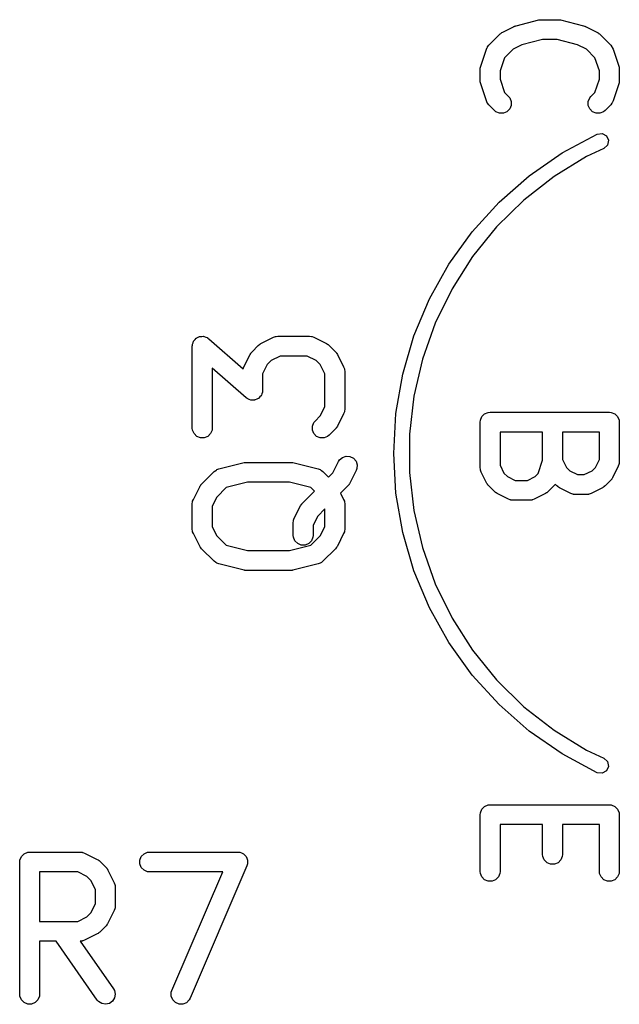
# Model space of a CAD drawing. Header units: inches. Extents: x 4.16 to 5.59, y -4.16 to -3.08.
# Tile 2 of 6: x 4.72 to 4.9, y -4.16 to -3.87. Entities that reach past the tile are written whole.
import ezdxf

# ---------------------------------------------------------------- set-up
doc = ezdxf.new("R2010")
doc.units = ezdxf.units.IN
doc.header["$MEASUREMENT"] = 0
doc.layers.add('F.Silkscreen', color=41, linetype='CONTINUOUS', true_color=0xf2eda1)

msp = doc.modelspace()

# ---------------------------------------------------------------- linework, layer by layer
at = {"layer": 'F.Silkscreen', "linetype": 'CONTINUOUS'}
for p, q in [((4.86309, -3.87083), (4.86646, -3.86914)), ((4.86646, -3.86914), (4.86651, -3.86913)), ((4.86651, -3.86913), (4.86652, -3.86911)), ((4.86652, -3.86911), (4.86677, -3.86903)), ((4.86677, -3.86903), (4.867, -3.86893)), ((4.867, -3.86893), (4.86703, -3.86893)), ((4.86703, -3.86893), (4.86707, -3.86892)), ((4.86707, -3.86892), (4.87382, -3.86723)), ((4.87382, -3.86723), (4.87392, -3.86722)), ((4.87392, -3.86722), (4.87396, -3.8672)), ((4.87396, -3.8672), (4.87417, -3.86718)), ((4.87417, -3.86718), (4.87439, -3.86715)), ((4.87439, -3.86715), (4.87443, -3.86715)), ((4.87443, -3.86715), (4.87453, -3.86714)), ((4.87453, -3.86714), (4.8796, -3.86714)), ((4.8796, -3.86714), (4.8797, -3.86715)), ((4.8797, -3.86715), (4.87974, -3.86715)), ((4.87974, -3.86715), (4.87995, -3.86718)), ((4.87995, -3.86718), (4.88017, -3.8672)), ((4.88017, -3.8672), (4.88021, -3.86722)), ((4.88021, -3.86722), (4.88031, -3.86723)), ((4.88031, -3.86723), (4.88706, -3.86892)), ((4.88706, -3.86892), (4.8871, -3.86893)), ((4.8871, -3.86893), (4.88712, -3.86893)), ((4.88712, -3.86893), (4.88736, -3.86903)), ((4.88736, -3.86903), (4.88761, -3.86911)), ((4.88761, -3.86911), (4.88762, -3.86913)), ((4.88762, -3.86913), (4.88767, -3.86914)), ((4.88767, -3.86914), (4.89104, -3.87083)), ((4.85895, -3.87476), (4.86232, -3.87138)), ((4.86232, -3.87138), (4.86255, -3.8712)), ((4.86255, -3.8712), (4.8626, -3.87114)), ((4.8626, -3.87114), (4.86269, -3.87108)), ((4.86269, -3.87108), (4.86277, -3.87102)), ((4.86277, -3.87102), (4.86284, -3.87099)), ((4.86284, -3.87099), (4.86309, -3.87083)), ((4.89104, -3.87083), (4.89129, -3.87099)), ((4.89129, -3.87099), (4.89136, -3.87102)), ((4.89136, -3.87102), (4.89144, -3.87108)), ((4.89144, -3.87108), (4.89153, -3.87114)), ((4.89153, -3.87114), (4.89158, -3.8712)), ((4.89158, -3.8712), (4.89181, -3.87138)), ((4.89181, -3.87138), (4.89518, -3.87476)), ((4.85854, -3.8753), (4.85858, -3.8752)), ((4.85858, -3.8752), (4.85895, -3.87476)), ((4.86882, -3.87457), (4.86616, -3.8759)), ((4.8749, -3.87305), (4.86882, -3.87457)), ((4.87923, -3.87305), (4.8749, -3.87305)), ((4.88531, -3.87457), (4.87923, -3.87305)), ((4.88797, -3.8759), (4.88531, -3.87457)), ((4.89518, -3.87476), (4.89555, -3.8752)), ((4.89555, -3.8752), (4.89559, -3.8753)), ((4.85655, -3.88097), (4.85823, -3.87591)), ((4.85823, -3.87591), (4.85847, -3.87538)), ((4.85847, -3.87538), (4.85854, -3.8753)), ((4.86616, -3.8759), (4.86362, -3.87844)), ((4.89051, -3.87844), (4.88797, -3.8759)), ((4.89559, -3.8753), (4.89566, -3.87538)), ((4.89566, -3.87538), (4.8959, -3.87591)), ((4.8959, -3.87591), (4.89758, -3.88097)), ((4.85648, -3.88126), (4.85655, -3.88097)), ((4.86362, -3.87844), (4.8623, -3.88239)), ((4.89183, -3.88239), (4.89051, -3.87844)), ((4.89758, -3.88097), (4.89765, -3.88126)), ((4.8564, -3.88191), (4.85642, -3.88162)), ((4.8564, -3.88528), (4.8564, -3.88191)), ((4.85642, -3.88154), (4.85644, -3.88144)), ((4.85642, -3.88162), (4.85642, -3.88154)), ((4.85644, -3.88144), (4.85645, -3.88133)), ((4.85645, -3.88133), (4.85648, -3.88126)), ((4.8623, -3.88239), (4.8623, -3.8848)), ((4.89183, -3.8848), (4.89183, -3.88239)), ((4.89765, -3.88126), (4.89768, -3.88133)), ((4.89768, -3.88133), (4.89769, -3.88144)), ((4.89769, -3.88144), (4.89771, -3.88154)), ((4.89771, -3.88154), (4.89771, -3.88162)), ((4.89771, -3.88162), (4.89773, -3.88191)), ((4.89773, -3.88191), (4.89773, -3.88528)), ((4.85642, -3.88557), (4.8564, -3.88528)), ((4.85642, -3.88565), (4.85642, -3.88557)), ((4.85644, -3.88575), (4.85642, -3.88565)), ((4.85645, -3.88586), (4.85644, -3.88575)), ((4.85648, -3.88593), (4.85645, -3.88586)), ((4.85655, -3.88621), (4.85648, -3.88593)), ((4.85823, -3.89128), (4.85655, -3.88621)), ((4.8623, -3.8848), (4.86362, -3.88875)), ((4.89051, -3.88875), (4.89183, -3.8848)), ((4.89758, -3.88621), (4.8959, -3.89128)), ((4.89765, -3.88593), (4.89758, -3.88621)), ((4.89768, -3.88586), (4.89765, -3.88593)), ((4.89769, -3.88575), (4.89768, -3.88586)), ((4.89771, -3.88565), (4.89769, -3.88575)), ((4.89773, -3.88528), (4.89771, -3.88557)), ((4.89771, -3.88557), (4.89771, -3.88565)), ((4.86362, -3.88875), (4.86481, -3.88994)), ((4.88932, -3.88994), (4.89051, -3.88875)), ((4.85847, -3.89181), (4.85823, -3.89128)), ((4.85854, -3.89189), (4.85847, -3.89181)), ((4.85858, -3.89198), (4.85854, -3.89189)), ((4.85895, -3.89243), (4.85858, -3.89198)), ((4.86063, -3.89412), (4.85895, -3.89243)), ((4.86481, -3.88994), (4.86518, -3.89039)), ((4.86518, -3.89039), (4.86562, -3.89145)), ((4.86562, -3.89261), (4.86518, -3.89367)), ((4.86562, -3.89145), (4.86562, -3.89261)), ((4.88851, -3.89145), (4.88895, -3.89039)), ((4.88851, -3.89261), (4.88851, -3.89145)), ((4.88895, -3.89367), (4.88851, -3.89261)), ((4.88895, -3.89039), (4.88932, -3.88994)), ((4.89518, -3.89243), (4.89349, -3.89412)), ((4.89555, -3.89198), (4.89518, -3.89243)), ((4.89559, -3.89189), (4.89555, -3.89198)), ((4.89566, -3.89181), (4.89559, -3.89189)), ((4.8959, -3.89128), (4.89566, -3.89181)), ((4.86108, -3.89449), (4.86063, -3.89412)), ((4.86215, -3.89493), (4.86108, -3.89449)), ((4.8633, -3.89493), (4.86215, -3.89493)), ((4.86436, -3.89449), (4.8633, -3.89493)), ((4.86518, -3.89367), (4.86436, -3.89449)), ((4.88977, -3.89449), (4.88895, -3.89367)), ((4.89083, -3.89493), (4.88977, -3.89449)), ((4.89198, -3.89493), (4.89083, -3.89493)), ((4.89305, -3.89449), (4.89198, -3.89493)), ((4.89349, -3.89412), (4.89305, -3.89449)), ((4.88071, -3.90677), (4.89117, -3.90115)), ((4.89117, -3.90115), (4.89262, -3.90097)), ((4.89262, -3.90097), (4.8939, -3.90168)), ((4.89424, -3.90444), (4.89317, -3.90543)), ((4.8939, -3.90168), (4.89452, -3.903)), ((4.89452, -3.903), (4.89424, -3.90444)), ((4.87096, -3.91354), (4.88071, -3.90677)), ((4.89317, -3.90543), (4.88802, -3.90783)), ((4.88802, -3.90783), (4.87834, -3.91376)), ((4.86203, -3.92137), (4.87096, -3.91354)), ((4.87834, -3.91376), (4.86939, -3.92076)), ((4.85405, -3.93016), (4.86203, -3.92137)), ((4.86939, -3.92076), (4.86129, -3.92872)), ((4.84711, -3.93979), (4.85405, -3.93016)), ((4.86129, -3.92872), (4.85414, -3.93754)), ((4.85414, -3.93754), (4.84804, -3.94712)), ((4.84131, -3.95015), (4.84711, -3.93979)), ((4.84804, -3.94712), (4.84306, -3.95733)), ((4.83672, -3.96111), (4.84131, -3.95015)), ((4.84306, -3.95733), (4.83927, -3.96803)), ((4.7711, -3.96317), (4.77125, -3.96272)), ((4.77125, -3.96272), (4.77132, -3.96264)), ((4.77132, -3.96264), (4.77136, -3.96255)), ((4.77136, -3.96255), (4.7717, -3.96221)), ((4.7717, -3.96221), (4.77201, -3.96185)), ((4.77201, -3.96185), (4.7721, -3.96181)), ((4.7721, -3.96181), (4.77217, -3.96174)), ((4.77217, -3.96174), (4.77261, -3.96155)), ((4.77261, -3.96155), (4.77304, -3.96134)), ((4.77304, -3.96134), (4.77314, -3.96133)), ((4.77314, -3.96133), (4.77324, -3.9613)), ((4.77324, -3.9613), (4.77372, -3.9613)), ((4.77372, -3.9613), (4.77419, -3.96126)), ((4.77419, -3.96126), (4.77429, -3.9613)), ((4.77429, -3.9613), (4.77439, -3.9613)), ((4.77439, -3.9613), (4.77483, -3.96148)), ((4.77483, -3.96148), (4.77529, -3.96163)), ((4.77529, -3.96163), (4.7754, -3.96172)), ((4.7754, -3.96172), (4.77545, -3.96174)), ((4.77545, -3.96174), (4.77551, -3.96179)), ((4.77551, -3.96179), (4.77576, -3.96197)), ((4.77576, -3.96197), (4.78597, -3.9709)), ((4.79124, -3.96343), (4.79499, -3.96155)), ((4.79499, -3.96155), (4.79553, -3.96134)), ((4.79553, -3.96134), (4.79563, -3.96134)), ((4.79563, -3.96134), (4.79573, -3.9613)), ((4.79573, -3.9613), (4.79631, -3.96124)), ((4.79631, -3.96124), (4.80568, -3.96124)), ((4.80568, -3.96124), (4.80626, -3.9613)), ((4.80626, -3.9613), (4.80636, -3.96134)), ((4.80636, -3.96134), (4.80646, -3.96134)), ((4.80646, -3.96134), (4.807, -3.96155)), ((4.807, -3.96155), (4.81075, -3.96343)), ((4.83339, -3.97251), (4.83672, -3.96111)), ((4.77086, -3.96419), (4.77089, -3.96389)), ((4.77086, -3.98856), (4.77086, -3.96419)), ((4.77088, -3.96381), (4.7709, -3.96376)), ((4.77089, -3.96389), (4.77088, -3.96381)), ((4.7709, -3.96376), (4.77092, -3.96362)), ((4.77092, -3.96362), (4.7711, -3.96317)), ((4.78841, -3.96608), (4.7886, -3.96585)), ((4.7886, -3.96585), (4.79047, -3.96398)), ((4.79047, -3.96398), (4.7907, -3.96379)), ((4.7907, -3.96379), (4.79075, -3.96373)), ((4.79075, -3.96373), (4.79084, -3.96368)), ((4.79084, -3.96368), (4.79092, -3.96361)), ((4.79092, -3.96361), (4.79099, -3.96358)), ((4.79099, -3.96358), (4.79124, -3.96343)), ((4.81075, -3.96343), (4.811, -3.96358)), ((4.811, -3.96358), (4.81107, -3.96361)), ((4.81107, -3.96361), (4.81115, -3.96368)), ((4.81115, -3.96368), (4.81124, -3.96373)), ((4.81124, -3.96373), (4.81129, -3.96379)), ((4.81129, -3.96379), (4.81152, -3.96398)), ((4.81152, -3.96398), (4.81339, -3.96585)), ((4.81339, -3.96585), (4.81358, -3.96608)), ((4.78617, -3.97037), (4.78804, -3.96662)), ((4.78804, -3.96662), (4.7882, -3.96637)), ((4.7882, -3.96637), (4.78823, -3.9663)), ((4.78823, -3.9663), (4.7883, -3.96622)), ((4.7883, -3.96622), (4.78835, -3.96613)), ((4.78835, -3.96613), (4.78841, -3.96608)), ((4.79431, -3.96849), (4.79311, -3.96969)), ((4.79701, -3.96714), (4.79431, -3.96849)), ((4.80499, -3.96714), (4.79701, -3.96714)), ((4.80768, -3.96849), (4.80499, -3.96714)), ((4.80888, -3.96969), (4.80768, -3.96849)), ((4.81358, -3.96608), (4.81364, -3.96613)), ((4.81364, -3.96613), (4.8137, -3.96622)), ((4.8137, -3.96622), (4.81376, -3.9663)), ((4.81376, -3.9663), (4.81379, -3.96637)), ((4.81379, -3.96637), (4.81395, -3.96662)), ((4.81395, -3.96662), (4.81582, -3.97037)), ((4.83927, -3.96803), (4.83672, -3.9791)), ((4.78687, -3.97954), (4.77676, -3.9707)), ((4.77676, -3.9707), (4.77676, -3.98856)), ((4.78597, -3.9709), (4.78617, -3.97037)), ((4.79311, -3.96969), (4.79176, -3.97239)), ((4.81023, -3.97239), (4.80888, -3.96969)), ((4.81582, -3.97037), (4.81603, -3.97091)), ((4.81603, -3.97091), (4.81604, -3.97102)), ((4.81604, -3.97102), (4.81608, -3.97111)), ((4.81608, -3.97111), (4.81613, -3.97169)), ((4.81613, -3.97169), (4.81613, -3.98294)), ((4.79176, -3.97239), (4.79176, -3.97732)), ((4.81023, -3.98224), (4.81023, -3.97239)), ((4.83138, -3.98421), (4.83339, -3.97251)), ((4.79176, -3.97732), (4.79173, -3.97762)), ((4.79173, -3.97762), (4.79174, -3.9777)), ((4.78711, -3.97972), (4.78687, -3.97954)), ((4.78717, -3.97977), (4.78711, -3.97972)), ((4.78722, -3.97979), (4.78717, -3.97977)), ((4.78734, -3.97987), (4.78722, -3.97979)), ((4.78779, -3.98003), (4.78734, -3.97987)), ((4.78823, -3.98021), (4.78779, -3.98003)), ((4.78833, -3.98021), (4.78823, -3.98021)), ((4.78843, -3.98024), (4.78833, -3.98021)), ((4.78891, -3.98021), (4.78843, -3.98024)), ((4.78939, -3.98021), (4.78891, -3.98021)), ((4.78948, -3.98017), (4.78939, -3.98021)), ((4.78958, -3.98017), (4.78948, -3.98017)), ((4.79001, -3.97995), (4.78958, -3.98017)), ((4.79045, -3.97977), (4.79001, -3.97995)), ((4.79052, -3.9797), (4.79045, -3.97977)), ((4.79061, -3.97966), (4.79052, -3.9797)), ((4.79093, -3.97929), (4.79061, -3.97966)), ((4.79127, -3.97896), (4.79093, -3.97929)), ((4.7913, -3.97886), (4.79127, -3.97896)), ((4.79137, -3.97879), (4.7913, -3.97886)), ((4.79152, -3.97833), (4.79137, -3.97879)), ((4.79171, -3.97789), (4.79152, -3.97833)), ((4.79172, -3.97775), (4.79171, -3.97789)), ((4.79174, -3.9777), (4.79172, -3.97775)), ((4.83672, -3.9791), (4.83543, -3.99038)), ((4.80888, -3.98494), (4.81023, -3.98224)), ((4.81608, -3.98352), (4.81604, -3.98361)), ((4.81613, -3.98294), (4.81608, -3.98352)), ((4.80734, -3.98648), (4.80888, -3.98494)), ((4.81582, -3.98426), (4.81395, -3.98801)), ((4.81603, -3.98372), (4.81582, -3.98426)), ((4.81604, -3.98361), (4.81603, -3.98372)), ((4.83071, -3.99606), (4.83138, -3.98421)), ((4.8564, -3.98678), (4.85645, -3.98621)), ((4.85645, -3.98621), (4.85689, -3.98514)), ((4.85689, -3.98514), (4.85771, -3.98433)), ((4.85771, -3.98433), (4.85877, -3.98389)), ((4.85877, -3.98389), (4.85935, -3.98383)), ((4.85935, -3.98383), (4.89478, -3.98383)), ((4.89478, -3.98383), (4.89536, -3.98389)), ((4.89536, -3.98389), (4.89642, -3.98433)), ((4.89642, -3.98433), (4.89724, -3.98514)), ((4.89724, -3.98514), (4.89768, -3.98621)), ((4.89768, -3.98621), (4.89773, -3.98678)), ((4.77092, -3.98914), (4.77086, -3.98856)), ((4.77136, -3.9902), (4.77092, -3.98914)), ((4.77671, -3.98914), (4.77627, -3.9902)), ((4.77676, -3.98856), (4.77671, -3.98914)), ((4.80654, -3.98799), (4.80698, -3.98692)), ((4.80654, -3.98914), (4.80654, -3.98799)), ((4.80698, -3.9902), (4.80654, -3.98914)), ((4.80698, -3.98692), (4.80734, -3.98648)), ((4.81339, -3.98878), (4.81152, -3.99065)), ((4.81358, -3.98855), (4.81339, -3.98878)), ((4.81364, -3.9885), (4.81358, -3.98855)), ((4.8137, -3.98841), (4.81364, -3.9885)), ((4.81376, -3.98833), (4.8137, -3.98841)), ((4.81379, -3.98826), (4.81376, -3.98833)), ((4.81395, -3.98801), (4.81379, -3.98826)), ((4.8564, -4.00028), (4.8564, -3.98678)), ((4.89773, -3.98678), (4.89773, -3.99859)), ((4.77217, -3.99102), (4.77136, -3.9902)), ((4.77324, -3.99146), (4.77217, -3.99102)), ((4.77439, -3.99146), (4.77324, -3.99146)), ((4.77545, -3.99102), (4.77439, -3.99146)), ((4.77627, -3.9902), (4.77545, -3.99102)), ((4.80779, -3.99102), (4.80698, -3.9902)), ((4.80886, -3.99146), (4.80779, -3.99102)), ((4.81001, -3.99146), (4.80886, -3.99146)), ((4.81107, -3.99102), (4.81001, -3.99146)), ((4.81152, -3.99065), (4.81107, -3.99102)), ((4.83543, -3.99038), (4.83543, -3.99606)), ((4.87496, -3.98974), (4.8623, -3.98974)), ((4.8623, -3.98974), (4.8623, -3.99958)), ((4.87496, -3.99811), (4.87496, -3.98974)), ((4.89183, -3.98974), (4.88086, -3.98974)), ((4.88086, -3.98974), (4.88086, -3.9979)), ((4.89183, -3.9979), (4.89183, -3.98974)), ((4.81429, -3.99849), (4.8146, -3.998)), ((4.8146, -3.998), (4.81547, -3.99725)), ((4.81547, -3.99725), (4.81656, -3.99688)), ((4.81656, -3.99688), (4.81771, -3.99696)), ((4.81771, -3.99696), (4.81874, -3.99748)), ((4.81874, -3.99748), (4.8195, -3.99835)), ((4.83138, -4.00792), (4.83071, -3.99606)), ((4.83543, -3.99606), (4.83543, -4.00174)), ((4.87364, -4.00206), (4.87496, -3.99811)), ((4.88086, -3.9979), (4.88202, -4.00022)), ((4.89067, -4.00022), (4.89183, -3.9979)), ((4.7778, -4.00111), (4.778, -4.00102)), ((4.778, -4.00102), (4.77817, -4.00089)), ((4.77817, -4.00089), (4.77872, -4.0007)), ((4.77872, -4.0007), (4.78622, -3.99882)), ((4.78622, -3.99882), (4.78632, -3.99881)), ((4.78632, -3.99881), (4.78636, -3.99879)), ((4.78636, -3.99879), (4.78658, -3.99877)), ((4.78658, -3.99877), (4.78679, -3.99874)), ((4.78679, -3.99874), (4.78683, -3.99874)), ((4.78683, -3.99874), (4.78694, -3.99873)), ((4.78694, -3.99873), (4.80006, -3.99873)), ((4.80006, -3.99873), (4.80016, -3.99874)), ((4.80016, -3.99874), (4.8002, -3.99874)), ((4.8002, -3.99874), (4.80042, -3.99877)), ((4.80042, -3.99877), (4.80063, -3.99879)), ((4.80063, -3.99879), (4.80067, -3.99881)), ((4.80067, -3.99881), (4.80077, -3.99882)), ((4.80077, -3.99882), (4.80827, -4.0007)), ((4.80827, -4.0007), (4.80882, -4.00089)), ((4.80882, -4.00089), (4.809, -4.00102)), ((4.809, -4.00102), (4.8092, -4.00111)), ((4.81263, -4.00181), (4.81429, -3.99849)), ((4.8195, -3.99835), (4.81986, -3.99944)), ((4.81978, -4.00059), (4.81957, -4.00113)), ((4.81986, -3.99944), (4.81978, -4.00059)), ((4.85645, -4.00086), (4.8564, -4.00028)), ((4.85649, -4.00096), (4.85645, -4.00086)), ((4.8565, -4.00106), (4.85649, -4.00096)), ((4.85671, -4.0016), (4.8565, -4.00106)), ((4.8623, -3.99958), (4.86346, -4.00191)), ((4.88202, -4.00022), (4.88303, -4.00123)), ((4.88966, -4.00123), (4.89067, -4.00022)), ((4.89742, -3.99991), (4.89573, -4.00329)), ((4.89763, -3.99937), (4.89742, -3.99991)), ((4.89764, -3.99927), (4.89763, -3.99937)), ((4.89768, -3.99917), (4.89764, -3.99927)), ((4.89773, -3.99859), (4.89768, -3.99917)), ((4.7736, -4.00522), (4.77735, -4.00147)), ((4.77735, -4.00147), (4.7778, -4.00111)), ((4.8092, -4.00111), (4.80965, -4.00147)), ((4.80965, -4.00147), (4.81131, -4.00314)), ((4.81131, -4.00314), (4.81263, -4.00181)), ((4.81957, -4.00113), (4.8177, -4.00488)), ((4.83543, -4.00174), (4.83672, -4.01303)), ((4.85839, -4.00498), (4.85671, -4.0016)), ((4.86346, -4.00191), (4.86447, -4.00292)), ((4.86447, -4.00292), (4.86679, -4.00408)), ((4.87046, -4.00408), (4.87278, -4.00292)), ((4.87278, -4.00292), (4.87364, -4.00206)), ((4.88303, -4.00123), (4.88535, -4.00239)), ((4.88535, -4.00239), (4.88734, -4.00239)), ((4.88734, -4.00239), (4.88966, -4.00123)), ((4.89537, -4.00383), (4.89518, -4.00406)), ((4.89543, -4.00378), (4.89537, -4.00383)), ((4.89548, -4.00369), (4.89543, -4.00378)), ((4.89555, -4.00361), (4.89548, -4.00369)), ((4.89558, -4.00354), (4.89555, -4.00361)), ((4.89573, -4.00329), (4.89558, -4.00354)), ((4.77117, -4.00974), (4.77305, -4.00599)), ((4.77305, -4.00599), (4.7732, -4.00574)), ((4.7732, -4.00574), (4.77323, -4.00567)), ((4.77323, -4.00567), (4.7733, -4.00559)), ((4.7733, -4.00559), (4.77335, -4.0055)), ((4.77335, -4.0055), (4.77341, -4.00545)), ((4.77341, -4.00545), (4.7736, -4.00522)), ((4.78095, -4.00623), (4.77811, -4.00906)), ((4.7873, -4.00464), (4.78095, -4.00623)), ((4.79969, -4.00464), (4.7873, -4.00464)), ((4.80605, -4.00623), (4.79969, -4.00464)), ((4.80713, -4.00731), (4.80605, -4.00623)), ((4.81714, -4.00565), (4.8149, -4.00789)), ((4.81733, -4.00542), (4.81714, -4.00565)), ((4.81739, -4.00537), (4.81733, -4.00542)), ((4.81745, -4.00528), (4.81739, -4.00537)), ((4.81751, -4.0052), (4.81745, -4.00528)), ((4.81754, -4.00513), (4.81751, -4.0052)), ((4.8177, -4.00488), (4.81754, -4.00513)), ((4.85855, -4.00522), (4.85839, -4.00498)), ((4.85858, -4.0053), (4.85855, -4.00522)), ((4.85865, -4.00538), (4.85858, -4.0053)), ((4.8587, -4.00547), (4.85865, -4.00538)), ((4.85876, -4.00552), (4.8587, -4.00547)), ((4.85895, -4.00574), (4.85876, -4.00552)), ((4.86063, -4.00743), (4.85895, -4.00574)), ((4.86679, -4.00408), (4.87046, -4.00408)), ((4.87831, -4.00574), (4.87662, -4.00743)), ((4.87868, -4.0053), (4.87831, -4.00574)), ((4.8787, -4.00525), (4.87868, -4.0053)), ((4.87919, -4.00574), (4.8787, -4.00525)), ((4.87942, -4.00593), (4.87919, -4.00574)), ((4.87947, -4.00599), (4.87942, -4.00593)), ((4.87956, -4.00604), (4.87947, -4.00599)), ((4.87964, -4.00611), (4.87956, -4.00604)), ((4.87971, -4.00614), (4.87964, -4.00611)), ((4.87996, -4.0063), (4.87971, -4.00614)), ((4.88334, -4.00798), (4.87996, -4.0063)), ((4.89273, -4.0063), (4.88935, -4.00798)), ((4.89298, -4.00614), (4.89273, -4.0063)), ((4.89305, -4.00611), (4.89298, -4.00614)), ((4.89313, -4.00604), (4.89305, -4.00611)), ((4.89322, -4.00599), (4.89313, -4.00604)), ((4.89327, -4.00593), (4.89322, -4.00599)), ((4.89349, -4.00574), (4.89327, -4.00593)), ((4.89518, -4.00406), (4.89349, -4.00574)), ((4.77096, -4.01028), (4.77117, -4.00974)), ((4.77811, -4.00906), (4.77676, -4.01176)), ((4.80359, -4.01085), (4.80713, -4.00731)), ((4.8149, -4.00789), (4.81582, -4.00974)), ((4.81582, -4.00974), (4.81603, -4.01028)), ((4.83339, -4.01962), (4.83138, -4.00792)), ((4.86086, -4.00762), (4.86063, -4.00743)), ((4.86091, -4.00768), (4.86086, -4.00762)), ((4.861, -4.00773), (4.86091, -4.00768)), ((4.86108, -4.0078), (4.861, -4.00773)), ((4.86115, -4.00783), (4.86108, -4.0078)), ((4.8614, -4.00798), (4.86115, -4.00783)), ((4.86478, -4.00967), (4.8614, -4.00798)), ((4.86532, -4.00988), (4.86478, -4.00967)), ((4.86542, -4.00989), (4.86532, -4.00988)), ((4.87194, -4.00988), (4.87183, -4.00989)), ((4.87248, -4.00967), (4.87194, -4.00988)), ((4.87585, -4.00798), (4.87248, -4.00967)), ((4.8761, -4.00783), (4.87585, -4.00798)), ((4.87617, -4.0078), (4.8761, -4.00783)), ((4.87626, -4.00773), (4.87617, -4.0078)), ((4.87634, -4.00768), (4.87626, -4.00773)), ((4.8764, -4.00762), (4.87634, -4.00768)), ((4.87662, -4.00743), (4.8764, -4.00762)), ((4.88388, -4.00819), (4.88334, -4.00798)), ((4.88398, -4.0082), (4.88388, -4.00819)), ((4.88408, -4.00824), (4.88398, -4.0082)), ((4.88466, -4.0083), (4.88408, -4.00824)), ((4.88803, -4.0083), (4.88466, -4.0083)), ((4.88861, -4.00824), (4.88803, -4.0083)), ((4.88871, -4.0082), (4.88861, -4.00824)), ((4.88881, -4.00819), (4.88871, -4.0082)), ((4.88935, -4.00798), (4.88881, -4.00819)), ((4.77086, -4.01106), (4.77092, -4.01049)), ((4.77086, -4.01856), (4.77086, -4.01106)), ((4.77092, -4.01049), (4.77096, -4.01039)), ((4.77096, -4.01039), (4.77096, -4.01028)), ((4.77676, -4.01176), (4.77676, -4.01786)), ((4.80117, -4.01536), (4.80304, -4.01162)), ((4.80304, -4.01162), (4.8032, -4.01137)), ((4.8032, -4.01137), (4.80323, -4.0113)), ((4.80323, -4.0113), (4.80329, -4.01121)), ((4.80329, -4.01121), (4.80335, -4.01113)), ((4.80335, -4.01113), (4.80341, -4.01107)), ((4.80341, -4.01107), (4.80359, -4.01085)), ((4.81023, -4.01257), (4.80811, -4.01468)), ((4.81023, -4.01786), (4.81023, -4.01257)), ((4.81603, -4.01028), (4.81604, -4.01039)), ((4.81604, -4.01039), (4.81608, -4.01049)), ((4.81608, -4.01049), (4.81613, -4.01106)), ((4.81613, -4.01106), (4.81613, -4.01856)), ((4.86552, -4.00993), (4.86542, -4.00989)), ((4.8661, -4.00998), (4.86552, -4.00993)), ((4.87116, -4.00998), (4.8661, -4.00998)), ((4.87174, -4.00993), (4.87116, -4.00998)), ((4.87183, -4.00989), (4.87174, -4.00993)), ((4.80096, -4.01591), (4.80117, -4.01536)), ((4.80811, -4.01468), (4.80676, -4.01738)), ((4.83672, -4.01303), (4.83927, -4.02409)), ((4.77092, -4.01914), (4.77086, -4.01856)), ((4.77676, -4.01786), (4.77811, -4.02056)), ((4.80086, -4.01669), (4.80091, -4.01611)), ((4.80086, -4.02043), (4.80086, -4.01669)), ((4.80091, -4.01611), (4.80095, -4.01601)), ((4.80095, -4.01601), (4.80096, -4.01591)), ((4.80676, -4.01738), (4.80676, -4.02043)), ((4.80888, -4.02056), (4.81023, -4.01786)), ((4.81613, -4.01856), (4.81608, -4.01914)), ((4.77096, -4.01923), (4.77092, -4.01914)), ((4.77096, -4.01934), (4.77096, -4.01923)), ((4.77117, -4.01988), (4.77096, -4.01934)), ((4.77305, -4.02363), (4.77117, -4.01988)), ((4.77811, -4.02056), (4.78095, -4.02339)), ((4.80091, -4.02101), (4.80086, -4.02043)), ((4.80135, -4.02208), (4.80091, -4.02101)), ((4.80605, -4.02339), (4.80888, -4.02056)), ((4.8067, -4.02101), (4.80626, -4.02208)), ((4.80676, -4.02043), (4.8067, -4.02101)), ((4.81582, -4.01988), (4.81395, -4.02363)), ((4.81603, -4.01934), (4.81582, -4.01988)), ((4.81604, -4.01923), (4.81603, -4.01934)), ((4.81608, -4.01914), (4.81604, -4.01923)), ((4.83672, -4.03102), (4.83339, -4.01962)), ((4.7732, -4.02388), (4.77305, -4.02363)), ((4.77323, -4.02395), (4.7732, -4.02388)), ((4.7733, -4.02403), (4.77323, -4.02395)), ((4.77335, -4.02412), (4.7733, -4.02403)), ((4.77341, -4.02417), (4.77335, -4.02412)), ((4.7736, -4.0244), (4.77341, -4.02417)), ((4.77735, -4.02815), (4.7736, -4.0244)), ((4.78095, -4.02339), (4.7873, -4.02498)), ((4.79969, -4.02498), (4.80605, -4.02339)), ((4.80217, -4.02289), (4.80135, -4.02208)), ((4.80323, -4.02333), (4.80217, -4.02289)), ((4.80438, -4.02333), (4.80323, -4.02333)), ((4.80545, -4.02289), (4.80438, -4.02333)), ((4.80626, -4.02208), (4.80545, -4.02289)), ((4.81339, -4.0244), (4.80965, -4.02815)), ((4.81358, -4.02417), (4.81339, -4.0244)), ((4.81364, -4.02412), (4.81358, -4.02417)), ((4.8137, -4.02403), (4.81364, -4.02412)), ((4.81376, -4.02395), (4.8137, -4.02403)), ((4.81379, -4.02388), (4.81376, -4.02395)), ((4.81395, -4.02363), (4.81379, -4.02388)), ((4.83927, -4.02409), (4.84306, -4.0348)), ((4.7873, -4.02498), (4.79969, -4.02498)), ((4.7778, -4.02851), (4.77735, -4.02815)), ((4.778, -4.0286), (4.7778, -4.02851)), ((4.77817, -4.02873), (4.778, -4.0286)), ((4.77872, -4.02892), (4.77817, -4.02873)), ((4.78622, -4.0308), (4.77872, -4.02892)), ((4.80827, -4.02892), (4.80077, -4.0308)), ((4.80882, -4.02873), (4.80827, -4.02892)), ((4.809, -4.0286), (4.80882, -4.02873)), ((4.8092, -4.02851), (4.809, -4.0286)), ((4.80965, -4.02815), (4.8092, -4.02851)), ((4.78632, -4.03081), (4.78622, -4.0308)), ((4.78636, -4.03083), (4.78632, -4.03081)), ((4.78658, -4.03085), (4.78636, -4.03083)), ((4.78679, -4.03088), (4.78658, -4.03085)), ((4.78683, -4.03088), (4.78679, -4.03088)), ((4.78694, -4.03089), (4.78683, -4.03088)), ((4.80006, -4.03089), (4.78694, -4.03089)), ((4.80016, -4.03088), (4.80006, -4.03089)), ((4.8002, -4.03088), (4.80016, -4.03088)), ((4.80042, -4.03085), (4.8002, -4.03088)), ((4.80063, -4.03083), (4.80042, -4.03085)), ((4.80067, -4.03081), (4.80063, -4.03083)), ((4.80077, -4.0308), (4.80067, -4.03081)), ((4.84131, -4.04197), (4.83672, -4.03102)), ((4.84306, -4.0348), (4.84804, -4.045)), ((4.84711, -4.05233), (4.84131, -4.04197)), ((4.84804, -4.045), (4.85414, -4.05458)), ((4.85405, -4.06197), (4.84711, -4.05233)), ((4.85414, -4.05458), (4.86129, -4.06341)), ((4.86203, -4.07076), (4.85405, -4.06197)), ((4.86129, -4.06341), (4.86939, -4.07137)), ((4.87096, -4.07859), (4.86203, -4.07076)), ((4.86939, -4.07137), (4.87834, -4.07836)), ((4.88071, -4.08536), (4.87096, -4.07859)), ((4.87834, -4.07836), (4.88802, -4.0843)), ((4.89117, -4.09098), (4.88071, -4.08536)), ((4.88802, -4.0843), (4.89317, -4.08669)), ((4.89317, -4.08669), (4.89424, -4.08769)), ((4.89424, -4.08769), (4.89452, -4.08912)), ((4.89262, -4.09115), (4.89117, -4.09098)), ((4.8939, -4.09045), (4.89262, -4.09115)), ((4.89452, -4.08912), (4.8939, -4.09045)), ((4.85771, -4.10102), (4.85877, -4.10057)), ((4.85877, -4.10057), (4.85935, -4.10052)), ((4.85935, -4.10052), (4.89478, -4.10052)), ((4.89478, -4.10052), (4.89536, -4.10057)), ((4.89536, -4.10057), (4.89642, -4.10102)), ((4.8564, -4.10347), (4.85645, -4.10289)), ((4.8564, -4.12034), (4.8564, -4.10347)), ((4.85645, -4.10289), (4.85689, -4.10183)), ((4.85689, -4.10183), (4.85771, -4.10102)), ((4.89642, -4.10102), (4.89724, -4.10183)), ((4.89724, -4.10183), (4.89768, -4.10289)), ((4.89768, -4.10289), (4.89773, -4.10347)), ((4.89773, -4.10347), (4.89773, -4.12034)), ((4.87496, -4.10642), (4.8623, -4.10642)), ((4.8623, -4.10642), (4.8623, -4.12034)), ((4.87496, -4.11528), (4.87496, -4.10642)), ((4.89183, -4.10642), (4.88086, -4.10642)), ((4.88086, -4.10642), (4.88086, -4.11528)), ((4.89183, -4.12034), (4.89183, -4.10642)), ((4.72006, -4.11587), (4.72088, -4.11506)), ((4.72088, -4.11506), (4.72194, -4.11462)), ((4.72194, -4.11462), (4.72252, -4.11456)), ((4.72252, -4.11456), (4.73751, -4.11456)), ((4.73751, -4.11456), (4.73809, -4.11462)), ((4.73809, -4.11462), (4.73819, -4.11466)), ((4.73819, -4.11466), (4.73829, -4.11466)), ((4.73829, -4.11466), (4.73883, -4.11487)), ((4.73883, -4.11487), (4.74258, -4.11675)), ((4.75568, -4.11587), (4.7565, -4.11506)), ((4.7565, -4.11506), (4.75756, -4.11462)), ((4.75756, -4.11462), (4.75814, -4.11456)), ((4.75814, -4.11456), (4.78438, -4.11456)), ((4.78438, -4.11456), (4.78496, -4.11462)), ((4.78496, -4.11462), (4.78498, -4.11462)), ((4.78498, -4.11462), (4.78499, -4.11462)), ((4.78499, -4.11462), (4.78551, -4.11484)), ((4.78551, -4.11484), (4.78602, -4.11506)), ((4.78602, -4.11506), (4.78604, -4.11507)), ((4.78604, -4.11507), (4.78605, -4.11508)), ((4.78605, -4.11508), (4.78644, -4.11548)), ((4.71956, -4.11751), (4.71962, -4.11694)), ((4.71956, -4.15688), (4.71956, -4.11751)), ((4.71962, -4.11694), (4.72006, -4.11587)), ((4.74258, -4.11675), (4.74283, -4.1169)), ((4.74283, -4.1169), (4.7429, -4.11693)), ((4.7429, -4.11693), (4.74299, -4.117)), ((4.74299, -4.117), (4.74307, -4.11705)), ((4.74307, -4.11705), (4.74313, -4.11711)), ((4.74313, -4.11711), (4.74335, -4.1173)), ((4.74335, -4.1173), (4.74523, -4.11917)), ((4.75524, -4.11694), (4.75568, -4.11587)), ((4.75524, -4.11809), (4.75524, -4.11694)), ((4.75568, -4.11915), (4.75524, -4.11809)), ((4.78644, -4.11548), (4.78684, -4.11587)), ((4.78684, -4.11587), (4.78685, -4.11589)), ((4.78685, -4.11589), (4.78686, -4.1159)), ((4.78686, -4.1159), (4.78707, -4.11642)), ((4.78707, -4.11642), (4.78728, -4.11694)), ((4.78727, -4.11812), (4.7871, -4.11868)), ((4.78728, -4.11809), (4.78727, -4.11811)), ((4.78727, -4.11811), (4.78727, -4.11812)), ((4.78728, -4.11694), (4.78728, -4.11695)), ((4.78728, -4.11695), (4.78729, -4.11697)), ((4.78729, -4.11697), (4.78728, -4.11753)), ((4.78728, -4.11753), (4.78728, -4.11809)), ((4.87501, -4.11586), (4.87496, -4.11528)), ((4.87545, -4.11692), (4.87501, -4.11586)), ((4.87627, -4.11774), (4.87545, -4.11692)), ((4.87733, -4.11818), (4.87627, -4.11774)), ((4.87955, -4.11774), (4.87848, -4.11818)), ((4.88036, -4.11692), (4.87955, -4.11774)), ((4.8808, -4.11586), (4.88036, -4.11692)), ((4.88086, -4.11528), (4.8808, -4.11586)), ((4.73682, -4.12047), (4.72547, -4.12047)), ((4.72547, -4.12047), (4.72547, -4.13518)), ((4.73951, -4.12181), (4.73682, -4.12047)), ((4.74523, -4.11917), (4.74541, -4.1194)), ((4.74541, -4.1194), (4.74547, -4.11945)), ((4.74547, -4.11945), (4.74553, -4.11954)), ((4.74553, -4.11954), (4.74559, -4.11962)), ((4.74559, -4.11962), (4.74562, -4.11969)), ((4.74562, -4.11969), (4.74578, -4.11994)), ((4.74578, -4.11994), (4.74765, -4.12369)), ((4.7565, -4.11997), (4.75568, -4.11915)), ((4.75756, -4.12041), (4.7565, -4.11997)), ((4.75814, -4.12047), (4.75756, -4.12041)), ((4.77991, -4.12047), (4.75814, -4.12047)), ((4.7648, -4.15572), (4.77991, -4.12047)), ((4.7871, -4.11868), (4.77022, -4.15805)), ((4.85645, -4.12092), (4.8564, -4.12034)), ((4.85689, -4.12198), (4.85645, -4.12092)), ((4.86224, -4.12092), (4.8618, -4.12198)), ((4.8623, -4.12034), (4.86224, -4.12092)), ((4.87848, -4.11818), (4.87733, -4.11818)), ((4.89189, -4.12092), (4.89183, -4.12034)), ((4.89233, -4.12198), (4.89189, -4.12092)), ((4.89768, -4.12092), (4.89724, -4.12198)), ((4.89773, -4.12034), (4.89768, -4.12092)), ((4.74071, -4.12301), (4.73951, -4.12181)), ((4.74206, -4.12571), (4.74071, -4.12301)), ((4.74765, -4.12369), (4.74786, -4.12423)), ((4.85771, -4.1228), (4.85689, -4.12198)), ((4.85877, -4.12324), (4.85771, -4.1228)), ((4.85992, -4.12324), (4.85877, -4.12324)), ((4.86099, -4.1228), (4.85992, -4.12324)), ((4.8618, -4.12198), (4.86099, -4.1228)), ((4.89314, -4.1228), (4.89233, -4.12198)), ((4.89421, -4.12324), (4.89314, -4.1228)), ((4.89536, -4.12324), (4.89421, -4.12324)), ((4.89642, -4.1228), (4.89536, -4.12324)), ((4.89724, -4.12198), (4.89642, -4.1228)), ((4.74206, -4.12994), (4.74206, -4.12571)), ((4.74786, -4.12423), (4.74787, -4.12434)), ((4.74787, -4.12434), (4.74791, -4.12444)), ((4.74791, -4.12444), (4.74797, -4.12501)), ((4.74797, -4.12501), (4.74797, -4.13064)), ((4.73951, -4.13383), (4.74071, -4.13264)), ((4.74071, -4.13264), (4.74206, -4.12994)), ((4.74765, -4.13196), (4.74578, -4.13571)), ((4.74786, -4.13142), (4.74765, -4.13196)), ((4.74787, -4.13131), (4.74786, -4.13142)), ((4.74791, -4.13121), (4.74787, -4.13131)), ((4.74797, -4.13064), (4.74791, -4.13121)), ((4.72547, -4.13518), (4.73682, -4.13518)), ((4.73682, -4.13518), (4.73951, -4.13383)), ((4.74578, -4.13571), (4.74562, -4.13595)), ((4.74299, -4.13865), (4.7429, -4.13872)), ((4.74307, -4.13859), (4.74299, -4.13865)), ((4.74313, -4.13853), (4.74307, -4.13859)), ((4.74335, -4.13835), (4.74313, -4.13853)), ((4.74523, -4.13647), (4.74335, -4.13835)), ((4.74541, -4.13625), (4.74523, -4.13647)), ((4.74547, -4.1362), (4.74541, -4.13625)), ((4.74553, -4.13611), (4.74547, -4.1362)), ((4.74559, -4.13603), (4.74553, -4.13611)), ((4.74562, -4.13595), (4.74559, -4.13603)), ((4.73035, -4.14109), (4.72547, -4.14109)), ((4.72547, -4.14109), (4.72547, -4.15688)), ((4.74259, -4.15858), (4.73035, -4.14109)), ((4.73809, -4.14103), (4.73756, -4.14108)), ((4.73756, -4.14108), (4.74743, -4.15519)), ((4.73819, -4.14099), (4.73809, -4.14103)), ((4.73829, -4.14098), (4.73819, -4.14099)), ((4.73883, -4.14078), (4.73829, -4.14098)), ((4.74258, -4.1389), (4.73883, -4.14078)), ((4.74283, -4.13875), (4.74258, -4.1389)), ((4.7429, -4.13872), (4.74283, -4.13875)), ((4.74743, -4.15519), (4.74772, -4.15569)), ((4.74772, -4.15569), (4.74797, -4.15682)), ((4.76462, -4.15627), (4.7648, -4.15572)), ((4.71962, -4.15746), (4.71956, -4.15688)), ((4.72006, -4.15852), (4.71962, -4.15746)), ((4.72088, -4.15934), (4.72006, -4.15852)), ((4.72497, -4.15852), (4.72416, -4.15934)), ((4.72541, -4.15746), (4.72497, -4.15852)), ((4.72547, -4.15688), (4.72541, -4.15746)), ((4.74297, -4.15902), (4.74259, -4.15858)), ((4.74394, -4.15963), (4.74297, -4.15902)), ((4.74715, -4.15892), (4.7462, -4.15959)), ((4.74776, -4.15795), (4.74715, -4.15892)), ((4.74797, -4.15682), (4.74776, -4.15795)), ((4.76461, -4.15742), (4.76462, -4.15627)), ((4.76504, -4.15849), (4.76461, -4.15742)), ((4.76584, -4.15932), (4.76504, -4.15849)), ((4.76995, -4.15855), (4.76912, -4.15936)), ((4.77022, -4.15805), (4.76995, -4.15855)), ((4.72194, -4.15978), (4.72088, -4.15934)), ((4.72309, -4.15978), (4.72194, -4.15978)), ((4.72416, -4.15934), (4.72309, -4.15978)), ((4.74508, -4.15983), (4.74394, -4.15963)), ((4.7462, -4.15959), (4.74508, -4.15983)), ((4.7669, -4.15977), (4.76584, -4.15932)), ((4.76805, -4.15979), (4.7669, -4.15977)), ((4.76912, -4.15936), (4.76805, -4.15979))]:
    msp.add_line(p, q, dxfattribs=at)

doc.saveas('drawing.dxf')
